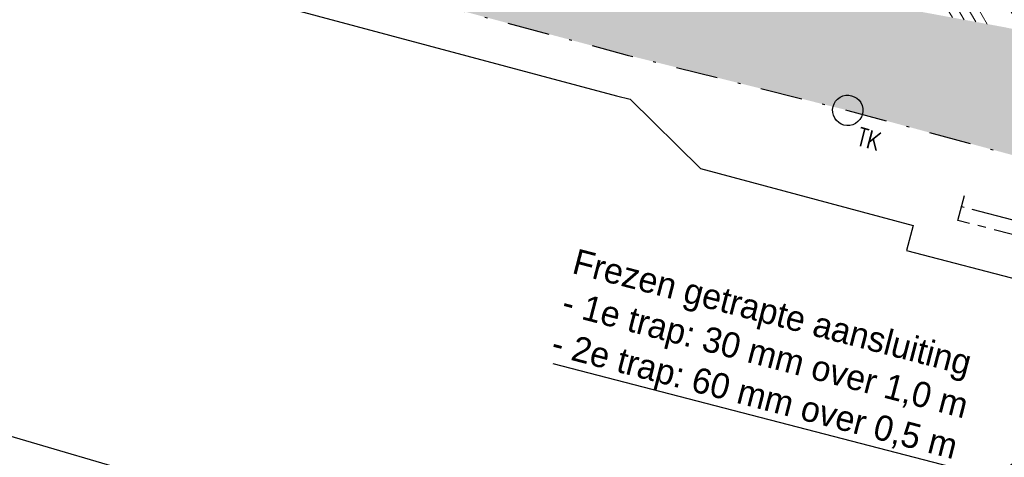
# Model space of a CAD drawing. Header units: metres. Extents: x 152057 to 155740, y 463538 to 465228.
# Tile 38 of 65: x 153418 to 153453, y 463970 to 463986. Entities that reach past the tile are written whole.
import ezdxf
from ezdxf import colors
from ezdxf.entities.mleader import LeaderData, LeaderLine
from ezdxf.math import Vec2, Vec3

# ---------------------------------------------------------------- set-up
doc = ezdxf.new("R2010")
doc.units = ezdxf.units.M
doc.linetypes.add('CENTER__G5', pattern=[2.4, 1.5, -0.3, 0.3, -0.3])
doc.linetypes.add('DASHDOT__G5', pattern=[3, 1.5, -0.75, 0, -0.75])
for name, color, linetype in [('-DR-alg-projectgrens 1-500', 3, 'PROJECTGRENS_1-500'), ('-DR-v-rio-trottoirkolk', 1, 'Continuous'), ('-DR-v-vh-asfalt frezen aansluiting', 2, 'CENTER__G5'), ('-DR-v-vh-band 13-15x25', 5, 'DASHDOT__G5')]:
    doc.layers.add(name, color=color, linetype=linetype)
for name, color, linetype, lineweight in [('-DR-v-gr-begroeiing', 84, 'Continuous', 9), ('-DR-v-vh-arc-asfalt frezen', 252, 'Continuous', 9), ('-DR-v-vh-arc-BSS dubbelklinker', 252, 'Continuous', 9), ('-DR-v-vh-arc-BSS keiformaat', 252, 'Continuous', 9)]:
    doc.layers.add(name, color=color, linetype=linetype, lineweight=lineweight)
doc.styles.add('18_100', font='romans.shx', dxfattribs={"width": 0.8, "height": 0.18})
doc.styles.add('18_200', font='romans.shx', dxfattribs={"width": 0.8, "height": 0.36})
doc.styles.add('CE', font='txt', dxfattribs={"height": 1.8})
doc.linetypes.add('PROJECTGRENS_1-500', pattern='A,0.8,-0.32,[133,ltypeshp.shx,S=0.32,R=0,X=-0.32,Y=0],-0.32,3.18', length=4.62)

# ---------------------------------------------------------------- blocks, each defined once
blk = doc.blocks.new('trottoirkolk bestaand')
at = {"ltscale": 2}
blk.add_ellipse((0, 0), major_axis=(-0.1271585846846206, 0.1271585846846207), ratio=0.9999999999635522, start_param=3.926990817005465, end_param=10.21017612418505, dxfattribs=at)
at = {"ltscale": 2, "style": '18_100', "width": 0.8000000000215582}
blk.add_text('TK', height=0.2160000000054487, dxfattribs=at).set_placement((0.1925943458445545, -0.3747726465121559))
at = {"style": '18_200', "width": 0.8}
blk.add_attdef('HOOGTE', (0.2141699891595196, 0.1788025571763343), '', height=0.25, dxfattribs=at)

msp = doc.modelspace()

# ---------------------------------------------------------------- hatches: boundary and pattern name
at = {"layer": '-DR-v-gr-begroeiing'}
h = msp.add_hatch(dxfattribs=at)
h.set_pattern_fill('ANSI38', color=256, scale=0.15)
h.set_pattern_definition([(29.73516603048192, (153265.3658600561, 463978.6637175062), (-0.2362160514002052, 0.4135408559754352), []), (119.7351660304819, (153265.3658600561, 463978.6637175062), (-0.8859729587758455, 0.590865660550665), [1.190625, -0.714375])])
edge = h.paths.add_edge_path()
edge.add_line((153286.4101046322, 464006.8249417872), (153286.1938528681, 464005.6688854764))
edge.add_line((153286.1938528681, 464005.6688854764), (153286.7960082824, 464005.5116477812))
edge.add_line((153286.7960082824, 464005.5116477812), (153303.0553342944, 464001.3595645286))
edge.add_line((153303.0553342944, 464001.3595645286), (153315.7747833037, 463997.9924456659))
edge.add_line((153315.7747833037, 463997.9924456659), (153329.5342875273, 463994.4105747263))
edge.add_line((153329.5342875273, 463994.4105747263), (153342.0782926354, 463991.1585734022))
edge.add_line((153342.0782926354, 463991.1585734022), (153357.2326505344, 463987.2127405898))
edge.add_line((153357.2326505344, 463987.2127405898), (153361.0242840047, 463986.2565721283))
edge.add_line((153361.0242840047, 463986.2565721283), (153367.8360991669, 463984.1308211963))
edge.add_line((153367.8360991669, 463984.1308211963), (153372.1146376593, 463982.6204540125))
edge.add_line((153372.1146376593, 463982.6204540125), (153375.6320961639, 463981.1182687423))
edge.add_line((153375.6320961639, 463981.1182687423), (153383.3475518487, 463977.6687475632))
edge.add_line((153383.3475518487, 463977.6687475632), (153387.8219215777, 463976.0712569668))
edge.add_line((153387.8219215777, 463976.0712569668), (153391.4838928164, 463974.9929156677))
edge.add_line((153391.4838928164, 463974.9929156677), (153401.5677033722, 463972.4307260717))
edge.add_line((153401.5677033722, 463972.4307260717), (153416.1937111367, 463968.6419469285))
edge.add_line((153416.1937111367, 463968.6419469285), (153427.7159037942, 463965.3300292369))
edge.add_line((153427.7159037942, 463965.3300292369), (153440.9403906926, 463961.4312960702))
edge.add_line((153440.9403906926, 463961.4312960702), (153452.1869920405, 463957.8804747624))
edge.add_line((153452.1869920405, 463957.8804747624), (153467.9957671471, 463952.7472230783))
edge.add_line((153467.9957671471, 463952.7472230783), (153470.8165622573, 463951.7313234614))
edge.add_line((153470.8165622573, 463951.7313234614), (153472.9398070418, 463951.0474929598))
edge.add_arc((153472.9218396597, 463951.2340351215), 0.1874054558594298, 275.5016479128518, 362.7959118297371)
edge.add_line((153473.1090220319, 463951.243176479), (153473.49186383, 463952.2267700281))
edge.add_arc((153473.0346315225, 463952.2213147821), 0.4572648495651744, 0.6835644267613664, 72.88264828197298)
edge.add_line((153473.1692181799, 463952.6583245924), (153458.0119954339, 463957.3829019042))
edge.add_line((153458.0119954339, 463957.3829019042), (153446.9358721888, 463960.8116304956))
edge.add_line((153446.9358721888, 463960.8116304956), (153432.3914607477, 463965.1451571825))
edge.add_line((153432.3914607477, 463965.1451571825), (153415.8895999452, 463969.9552421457))
edge.add_line((153415.8895999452, 463969.9552421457), (153397.1650302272, 463974.8738664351))
edge.add_line((153397.1650302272, 463974.8738664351), (153386.8130729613, 463977.7259567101))
edge.add_line((153386.8130729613, 463977.7259567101), (153383.7418260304, 463978.6690243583))
edge.add_line((153383.7418260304, 463978.6690243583), (153381.0337727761, 463979.8373616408))
edge.add_line((153381.0337727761, 463979.8373616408), (153377.2667505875, 463981.4639394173))
edge.add_line((153377.2667505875, 463981.4639394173), (153373.0314679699, 463983.2363837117))
edge.add_line((153373.0314679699, 463983.2363837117), (153371.1443569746, 463983.9625025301))
edge.add_line((153371.1443569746, 463983.9625025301), (153365.7760736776, 463985.8854547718))
edge.add_line((153365.7760736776, 463985.8854547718), (153361.5863352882, 463987.2118393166))
edge.add_line((153361.5863352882, 463987.2118393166), (153361.553434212, 463987.2204974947))
edge.add_line((153361.553434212, 463987.2204974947), (153328.6183360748, 463995.7665229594))
edge.add_line((153328.6183360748, 463995.7665229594), (153313.3292237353, 463999.8065526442))
edge.add_line((153313.3292237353, 463999.8065526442), (153286.4101046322, 464006.8249417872))
at = {"layer": '-DR-v-vh-arc-asfalt frezen'}
h = msp.add_hatch(dxfattribs=at)
h.set_pattern_fill('AVH-ASFALT_FREESVAK', color=256, scale=0.25, pattern_type=2)
h.set_pattern_definition([(344.7351660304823, (153265.3658600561, 463978.6637175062), (0.4796875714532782, 0.2739992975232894), [0.390625, -0.390625]), (74.73516603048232, (153265.7427034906, 463978.5608733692), (-0.2739992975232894, 0.4796875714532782), [0.3906249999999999, -0.3906249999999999])])
edge = h.paths.add_edge_path()
edge.add_line((153452.126, 463957.69), (153440.882, 463961.24))
edge.add_line((153440.882, 463961.24), (153427.66, 463965.138))
edge.add_line((153427.66, 463965.138), (153416.141, 463968.449))
edge.add_line((153416.141, 463968.449), (153401.518, 463972.237))
edge.add_line((153401.518, 463972.237), (153391.431, 463974.8))
edge.add_line((153391.431, 463974.8), (153387.76, 463975.8809999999))
edge.add_line((153387.76, 463975.8809999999), (153383.273, 463977.483))
edge.add_line((153383.273, 463977.483), (153375.552, 463980.935))
edge.add_line((153375.552, 463980.935), (153372.042, 463982.434))
edge.add_line((153372.042, 463982.434), (153367.773, 463983.941))
edge.add_line((153367.773, 463983.941), (153360.97, 463986.0640000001))
edge.add_line((153360.97, 463986.0640000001), (153357.183, 463987.019))
edge.add_line((153357.183, 463987.019), (153342.028, 463990.965))
edge.add_line((153342.028, 463990.965), (153329.484, 463994.217))
edge.add_line((153329.484, 463994.217), (153315.724, 463997.799))
edge.add_line((153315.724, 463997.799), (153303.005, 464001.166))
edge.add_line((153303.005, 464001.166), (153286.746, 464005.3180000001))
edge.add_line((153286.746, 464005.3180000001), (153286.1569871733, 464005.4718058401))
edge.add_line((153286.1569871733, 464005.4718058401), (153285.561240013, 464002.2870121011))
edge.add_line((153285.561240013, 464002.2870121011), (153286.024, 464002.1630000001))
edge.add_line((153286.024, 464002.1630000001), (153302.308, 463998.062))
edge.add_line((153302.308, 463998.062), (153314.83, 463994.72))
edge.add_line((153314.83, 463994.72), (153328.784, 463991.083))
edge.add_line((153328.784, 463991.083), (153341.301, 463987.835))
edge.add_line((153341.301, 463987.835), (153360.203, 463983.031))
edge.add_line((153360.203, 463983.031), (153364.856, 463981.5220000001))
edge.add_line((153364.856, 463981.5220000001), (153371.016, 463979.53))
edge.add_line((153371.016, 463979.53), (153374.441, 463977.862))
edge.add_line((153374.441, 463977.862), (153382.706, 463974.467))
edge.add_line((153382.706, 463974.467), (153387.056, 463972.645))
edge.add_line((153387.056, 463972.645), (153391.222, 463971.69))
edge.add_line((153391.222, 463971.69), (153401.082, 463969.0320000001))
edge.add_line((153401.082, 463969.0320000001), (153414.848, 463965.6079999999))
edge.add_line((153414.848, 463965.6079999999), (153426.62, 463962.047))
edge.add_line((153426.62, 463962.047), (153440.575, 463958.038))
edge.add_line((153440.575, 463958.038), (153451.259, 463954.614))
edge.add_line((153451.259, 463954.614), (153465.2233114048, 463950.1278959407))
edge.add_line((153465.2233114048, 463950.1278959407), (153465.7345759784, 463951.2138737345))
edge.add_arc((153460.1119774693, 463939.2709043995), 13.2003079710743, 55.853805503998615, 64.78953849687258, ccw=False)
edge.add_line((153467.5213952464, 463950.1955855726), (153470.4240017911, 463948.2269583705))
edge.add_line((153470.4240017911, 463948.2269583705), (153470.4478399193, 463948.2178322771))
edge.add_line((153470.4478399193, 463948.2178322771), (153471.1006293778, 463950.2446968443))
edge.add_line((153471.1006293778, 463950.2446968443), (153469.9163488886, 463951.0479082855))
edge.add_arc((153456.8659743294, 463931.8060210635), 23.25000000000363, 55.8538055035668, 66.82357950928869)
edge.add_line((153466.0163283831, 463953.1796852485), (153452.126, 463957.69))
at = {"layer": '-DR-v-vh-arc-BSS dubbelklinker'}
h = msp.add_hatch(dxfattribs=at)
h.set_pattern_fill('ANSI34', color=256, scale=0.1, angle=89.99999999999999)
h.set_pattern_definition([(120.4481884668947, (152990.3515052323, 464036.8878115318), (-1.642277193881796, -0.9653758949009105), []), (120.4481884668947, (152990.4643221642, 464037.3224205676), (-1.642277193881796, -0.9653758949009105), []), (120.4481884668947, (152990.5771390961, 464037.7570296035), (-1.642277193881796, -0.9653758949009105), []), (120.4481884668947, (152990.6899562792, 464038.1916396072), (-1.642277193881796, -0.9653758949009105), [])])
edge = h.paths.add_edge_path()
edge.add_line((153453.123, 463985.545), (153465.0675818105, 463982.9158320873))
edge.add_arc((153464.9395355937, 463981.9139457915), 1.010035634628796, 72.45593034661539, 82.71678872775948, ccw=False)
edge.add_line((153465.244, 463982.877), (153473.148, 463981.286))
edge.add_line((153473.148, 463981.286), (153481.7927469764, 463979.3006487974))
edge.add_line((153481.7927469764, 463979.3006487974), (153482.307, 463979.1740000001))
edge.add_line((153482.307, 463979.1740000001), (153482.7666709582, 463981.2713171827))
edge.add_line((153482.7666709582, 463981.2713171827), (153473.401, 463983.3240000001))
edge.add_line((153473.401, 463983.3240000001), (153465.503916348, 463984.9967642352))
edge.add_line((153465.503916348, 463984.9967642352), (153459.6960000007, 463986.227))
edge.add_line((153459.6960000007, 463986.227), (153451.131, 463988.057))
edge.add_line((153451.131, 463988.057), (153449.803, 463988.317))
edge.add_line((153449.803, 463988.317), (153438.572, 463990.6090000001))
edge.add_line((153438.572, 463990.6090000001), (153431.231, 463992.143))
edge.add_line((153431.231, 463992.143), (153420.349, 463994.842))
edge.add_line((153420.349, 463994.842), (153408.541, 463997.9710000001))
edge.add_line((153408.541, 463997.9710000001), (153395.39, 464001.336))
edge.add_line((153395.39, 464001.336), (153394.267, 464001.6420000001))
edge.add_line((153394.267, 464001.6420000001), (153384.2099999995, 464004.3600000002))
edge.add_line((153384.2099999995, 464004.3600000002), (153382.572, 464004.6090000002))
edge.add_line((153382.572, 464004.6090000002), (153370.099, 464008.1020000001))
edge.add_line((153370.099, 464008.1020000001), (153359.5410000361, 464010.8789999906))
edge.add_line((153359.5410000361, 464010.8789999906), (153347.982, 464013.9))
edge.add_line((153347.982, 464013.9), (153340.0350000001, 464015.7850000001))
edge.add_line((153340.0350000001, 464015.7850000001), (153328.9600000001, 464018.872))
edge.add_line((153328.9600000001, 464018.872), (153317.2729999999, 464022.0440000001))
edge.add_line((153317.2729999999, 464022.0440000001), (153311.577, 464023.5260000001))
edge.add_arc((153312.4886937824, 464027.6867124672), 4.259426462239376, 245.3490176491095, 257.64070309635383, ccw=False)
edge.add_line((153310.7121309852, 464023.8154673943), (153308.15, 464024.673))
edge.add_line((153308.15, 464024.673), (153306.054, 464025.8850000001))
edge.add_line((153306.054, 464025.8850000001), (153304.179, 464027.099))
edge.add_line((153304.179, 464027.099), (153300.5, 464029.085))
edge.add_line((153300.5, 464029.085), (153290.282, 464031.633))
edge.add_line((153290.282, 464031.633), (153280.476, 464034.126))
edge.add_line((153280.476, 464034.126), (153270.018, 464037.079))
edge.add_line((153270.018, 464037.079), (153259.929, 464039.6140000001))
edge.add_line((153259.929, 464039.6140000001), (153258.372, 464039.98))
edge.add_line((153258.372, 464039.98), (153251.7424863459, 464041.7126594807))
edge.add_line((153251.7424863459, 464041.7126594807), (153251.2271437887, 464039.7408522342))
edge.add_line((153251.2271437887, 464039.7408522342), (153259.054, 464037.7650000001))
edge.add_line((153259.054, 464037.7650000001), (153269.443, 464035.1470000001))
edge.add_line((153269.443, 464035.1470000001), (153279.88, 464032.2770000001))
edge.add_line((153279.88, 464032.2770000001), (153290.613, 464029.5030000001))
edge.add_line((153290.613, 464029.5030000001), (153299.396, 464027.2490000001))
edge.add_line((153299.396, 464027.2490000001), (153301.257, 464026.3620000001))
edge.add_line((153301.257, 464026.3620000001), (153303.248, 464025.088))
edge.add_line((153303.248, 464025.088), (153306.033, 464023.5270000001))
edge.add_line((153306.033, 464023.5270000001), (153308.984, 464022.088))
edge.add_line((153308.984, 464022.088), (153311.224, 464021.2860000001))
edge.add_line((153311.224, 464021.2860000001), (153328.514, 464016.833))
edge.add_line((153328.514, 464016.833), (153339.65, 464013.834))
edge.add_line((153339.65, 464013.834), (153347.508, 464011.9400000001))
edge.add_line((153347.508, 464011.9400000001), (153358.535, 464008.863))
edge.add_line((153358.535, 464008.863), (153369.556, 464006.1340000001))
edge.add_line((153369.556, 464006.1340000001), (153380.878, 464003.0060000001))
edge.add_line((153380.878, 464003.0060000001), (153383.623, 464002.403))
edge.add_line((153383.623, 464002.403), (153393.559, 463999.675))
edge.add_line((153393.559, 463999.675), (153407.017, 463996.2810000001))
edge.add_line((153407.017, 463996.2810000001), (153420.292, 463992.659))
edge.add_line((153420.292, 463992.659), (153429.943, 463990.3850000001))
edge.add_line((153429.943, 463990.3850000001), (153439.309, 463988.2670000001))
edge.add_line((153439.309, 463988.2670000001), (153449.433, 463986.2260000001))
edge.add_line((153449.433, 463986.2260000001), (153453.123, 463985.545))
at = {"layer": '-DR-v-vh-arc-BSS keiformaat'}
h = msp.add_hatch(dxfattribs=at)
h.set_pattern_fill('ANSI36', color=256, scale=0.1, angle=90)
h.set_pattern_definition([(120.4481884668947, (152990.3515052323, 464036.8878115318), (-0.555280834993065, 0.3181015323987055), [0.7937500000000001, -0.15875, 0, -0.15875])])
edge = h.paths.add_edge_path()
edge.add_arc((153464.9395355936, 463981.9139457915), 1.010035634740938, 82.7167887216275, 245.20787071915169, ccw=False)
edge.add_line((153465.0675818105, 463982.9158320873), (153453.123, 463985.545))
edge.add_line((153453.123, 463985.545), (153449.433, 463986.2260000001))
edge.add_line((153449.433, 463986.2260000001), (153439.3090000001, 463988.2670000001))
edge.add_line((153439.3090000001, 463988.2670000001), (153429.943, 463990.3850000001))
edge.add_line((153429.943, 463990.3850000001), (153420.292, 463992.659))
edge.add_line((153420.292, 463992.659), (153407.017, 463996.2810000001))
edge.add_line((153407.017, 463996.2810000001), (153393.559, 463999.675))
edge.add_line((153393.559, 463999.675), (153383.623, 464002.403))
edge.add_line((153383.623, 464002.403), (153380.878, 464003.0060000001))
edge.add_line((153380.878, 464003.0060000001), (153369.556, 464006.1340000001))
edge.add_line((153369.556, 464006.1340000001), (153358.535, 464008.863))
edge.add_line((153358.535, 464008.863), (153347.5080000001, 464011.9400000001))
edge.add_line((153347.5080000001, 464011.9400000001), (153339.6500000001, 464013.834))
edge.add_line((153339.6500000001, 464013.834), (153328.5140000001, 464016.833))
edge.add_line((153328.5140000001, 464016.833), (153311.224, 464021.2860000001))
edge.add_line((153311.224, 464021.2860000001), (153308.9840000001, 464022.088))
edge.add_line((153308.9840000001, 464022.088), (153306.033, 464023.5270000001))
edge.add_line((153306.033, 464023.5270000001), (153303.2480000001, 464025.088))
edge.add_line((153303.2480000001, 464025.088), (153301.257, 464026.3620000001))
edge.add_line((153301.257, 464026.3620000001), (153299.3960000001, 464027.2490000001))
edge.add_line((153299.3960000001, 464027.2490000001), (153290.613, 464029.5030000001))
edge.add_line((153290.613, 464029.5030000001), (153279.8800000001, 464032.2770000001))
edge.add_line((153279.8800000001, 464032.2770000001), (153269.443, 464035.1470000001))
edge.add_line((153269.443, 464035.1470000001), (153259.054, 464037.7650000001))
edge.add_line((153259.054, 464037.7650000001), (153251.2271437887, 464039.7408522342))
edge.add_line((153251.2271437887, 464039.7408522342), (153250.521, 464037.039))
edge.add_line((153250.521, 464037.039), (153254.157, 464036.049))
edge.add_line((153254.157, 464036.049), (153258.8200000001, 464034.9190000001))
edge.add_line((153258.8200000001, 464034.9190000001), (153268.7750000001, 464032.4060000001))
edge.add_line((153268.7750000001, 464032.4060000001), (153279.836, 464029.3620000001))
edge.add_line((153279.836, 464029.3620000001), (153289.03, 464027.132))
edge.add_line((153289.03, 464027.132), (153292.7860000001, 464025.762))
edge.add_line((153292.7860000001, 464025.762), (153293.876, 464025.388))
edge.add_line((153293.876, 464025.388), (153297.865, 464023.9330000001))
edge.add_line((153297.865, 464023.9330000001), (153302.2800000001, 464022.0850000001))
edge.add_line((153302.2800000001, 464022.0850000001), (153304.065, 464021.2800000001))
edge.add_line((153304.065, 464021.2800000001), (153307.079, 464020.006))
edge.add_line((153307.079, 464020.006), (153310.423, 464018.737))
edge.add_line((153310.423, 464018.737), (153314.459, 464017.421))
edge.add_line((153314.459, 464017.421), (153327.513, 464014.001))
edge.add_line((153327.513, 464014.001), (153338.821, 464010.975))
edge.add_line((153338.821, 464010.975), (153346.9780000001, 464008.8810000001))
edge.add_line((153346.9780000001, 464008.8810000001), (153358.403, 464005.8640000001))
edge.add_line((153358.403, 464005.8640000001), (153368.882, 464003.1280000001))
edge.add_line((153368.882, 464003.1280000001), (153378.895, 464000.523))
edge.add_line((153378.895, 464000.523), (153382.5060000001, 463999.5420000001))
edge.add_line((153382.5060000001, 463999.5420000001), (153392.5840000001, 463996.8370000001))
edge.add_line((153392.5840000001, 463996.8370000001), (153414.4480000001, 463991.235))
edge.add_line((153414.4480000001, 463991.235), (153421.495, 463989.3290000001))
edge.add_line((153421.495, 463989.3290000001), (153427.616, 463987.775))
edge.add_line((153427.616, 463987.775), (153439.647, 463984.564))
edge.add_line((153439.647, 463984.564), (153447.502, 463982.595))
edge.add_line((153447.502, 463982.595), (153453.9544371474, 463980.8445152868))
edge.add_arc((153453.759516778, 463979.9982722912), 0.8684014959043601, -96.9174158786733, 77.02894349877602, ccw=False)
edge.add_line((153453.6549277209, 463979.1361920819), (153477.137, 463973.0470000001))
edge.add_line((153477.137, 463973.0470000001), (153472.4580000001, 463975.671))
edge.add_line((153472.4580000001, 463975.671), (153468.723, 463978.2040000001))
edge.add_line((153468.723, 463978.2040000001), (153464.516, 463980.997))

# ---------------------------------------------------------------- linework, layer by layer
at = {"layer": '-DR-alg-projectgrens 1-500', "flags": 128}
msp.add_lwpolyline([(152987.0880438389, 464085.6336830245), (153017.4017394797, 464082.2137261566, 0.1309817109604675), (153024.2220550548, 464077.1426315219), (153027.3255645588, 464075.9071311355), (153027.4985722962, 464079.3389018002, -0.5796896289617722), (153029.8199357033, 464080.5172646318), (153030.3372366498, 464080.1776198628, 0.1236645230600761), (153042.5309316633, 464075.9340912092), (153058.9837906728, 464074.4688723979), (153058.7781531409, 464072.1597802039), (153066.6900837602, 464071.3565688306, -0.0140786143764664), (153068.2813270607, 464071.1496218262), (153069.2159393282, 464070.8482356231), (153081.1997240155, 464068.0030051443), (153088.1270487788, 464066.5499431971), (153088.5120990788, 464068.3856312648), (153116.1552745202, 464061.8527997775, 0.01391721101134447), (153154.3988171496, 464053.931623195, -0.01573698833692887), (153227.4355736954, 464038.5265433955, 0.03386108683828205), (153232.9942272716, 464037.562915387), (153232.3648175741, 464035.1288824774), (153258.8206345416, 464028.2877474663), (153260.0592012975, 464033.0591261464), (153268.3923856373, 464030.9555307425), (153279.460123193, 464027.9096765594), (153288.5948554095, 464025.69405193), (153292.2855441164, 464024.3478742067), (153293.3755420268, 464023.9738749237), (153297.3181153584, 464022.5358091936), (153301.6819731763, 464020.7092159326), (153303.4645788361, 464019.9052957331), (153306.5207028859, 464018.613490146), (153309.9241189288, 464017.3219426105), (153314.0360544, 464015.9811826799), (153327.1290438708, 464012.5509678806), (153338.4406259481, 464009.5240093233), (153346.600019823, 464007.4293947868), (153358.0220421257, 464004.4131811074), (153368.5030627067, 464001.6766535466), (153378.5095278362, 463999.0733530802), (153382.1149501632, 463998.0938683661), (153392.2034123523, 463995.3860602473), (153414.0660147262, 463989.7844183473), (153421.1146055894, 463987.8779880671), (153427.2380301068, 463986.3233725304), (153439.2712182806, 463983.1117885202), (153439.753899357, 463982.9907956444), (153442.2535572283, 463980.5261640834), (153449.8269510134, 463978.5023083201), (153449.5946287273, 463977.6063916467), (153479.8917481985, 463969.7499734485), (153480.1368006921, 463970.6949822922, 0.2398281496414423), (153490.0777172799, 463973.8582433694), (153496.8157401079, 463971.7441092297), (153495.6508222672, 463968.9132399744, 0.4545064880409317), (153496.9356981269, 463966.3380667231), (153503.9711391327, 463964.5056013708), (153502.3059993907, 463958.0157475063, 0.04272763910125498), (153500.344741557, 463958.0860477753, 0.7099078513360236), (153499.2774912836, 463954.4638399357, 0.04645696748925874), (153501.1180951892, 463953.3859110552), (153500.1023585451, 463949.4270947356), (153492.1442888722, 463951.6989706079), (153489.06975231, 463946.3048804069), (153484.1109007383, 463947.7772114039, 0.1765992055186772), (153480.0126553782, 463952.1035159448), (153473.6481256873, 463954.0808434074), (153458.4569434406, 463958.8153904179), (153447.371830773, 463962.2469017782), (153432.8155051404, 463966.5839783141), (153416.2901003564, 463971.4009260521), (153397.5548035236, 463976.3223681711), (153387.232525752, 463979.166281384), (153384.2606308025, 463980.078841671), (153381.6279769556, 463981.2146493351), (153377.8536211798, 463982.8443937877), (153373.5904581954, 463984.6285058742), (153371.6666796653, 463985.3687335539), (153366.2555210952, 463987.3070439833), (153362.0038206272, 463988.653044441), (153361.9326776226, 463988.6717662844), (153328.9983155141, 463997.2176007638), (153313.7100457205, 464001.2574078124), (153262.6664887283, 464014.5655530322), (153260.7500026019, 464015.0701544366), (153226.5455903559, 464024.0791602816), (153201.6811946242, 464030.1430854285), (153174.4920114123, 464036.0114633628), (153144.7451375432, 464041.5910045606), (153140.9175333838, 464042.2008092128), (153122.4588666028, 464045.1436692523), (153118.0286864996, 464045.7666476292), (153112.470945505, 464046.4661047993), (153108.9839985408, 464047.0242167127), (153094.8676705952, 464048.6458494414), (153086.4538229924, 464049.4583454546), (153078.4080037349, 464050.0582706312), (153070.4217617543, 464050.5094707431), (153062.3964519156, 464050.8442763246), (153053.914679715, 464051.0708311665), (153045.8755453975, 464051.149027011), (153042.3564969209, 464051.1339926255), (153017.5135214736, 464051.0680179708), (153009.4800119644, 464050.7383897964, 0.2928382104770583), (152996.2093003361, 464041.8341243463), (152975.4680629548, 464043.2105370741, 0.1120653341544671), (152967.4077748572, 464047.287174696), (152922.5531758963, 464046.3778866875, 0.004988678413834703), (152909.6726690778, 464047.0072401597, 0.01202716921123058), (152883.3879462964, 464047.367085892, 0.02351401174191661), (152860.0031598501, 464046.1894458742, 0.003558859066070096), (152832.7378218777, 464044.0034761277, 0.009941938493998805), (152821.1947861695, 464042.7354225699, 0.01011938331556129), (152772.1571013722, 464034.1767521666, 0.02116209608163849), (152703.203865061, 464016.9615864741), (152685.1044047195, 464011.5977738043), (152657.0346675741, 464002.1312093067), (152653.3042972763, 463998.8505299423), (152651.9049128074, 463997.8468694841), (152649.3762996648, 463996.8407264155), (152645.5141047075, 463995.4455431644), (152625.4574144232, 463987.5585401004, -0.0397315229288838), (152622.8311000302, 463986.7598030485), (152615.3237173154, 463985.1139352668), (152608.392887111, 463983.5737420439), (152587.3625514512, 463973.847496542), (152566.041630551, 463963.5143324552), (152545.3179974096, 463952.7831571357), (152520.6375849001, 463939.0990700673, 0.01231987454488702), (152515.6857100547, 463935.9124524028), (152513.4914769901, 463934.6042793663), (152502.7694165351, 463952.4391717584), (152511.4845171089, 463957.3121312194, -0.01673692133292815), (152547.0818941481, 463975.6802419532), (152562.2169405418, 463979.6506515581), (152575.5013483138, 463983.2201597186), (152578.8480711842, 463984.3212728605), (152582.1278099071, 463985.7553979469), (152583.0975401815, 463987.0340639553, -0.02740238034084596), (152666.8560718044, 464019.9386026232), (152697.3507251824, 464030.0285193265), (152700.6804336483, 464029.3394598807), (152718.7758868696, 464033.878942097), (152717.8384886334, 464038.6800599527), (152740.2001046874, 464044.2499806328, -0.02550222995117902), (152750.0547805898, 464046.1771635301), (152753.3210382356, 464046.278396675), (152756.540193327, 464046.3333553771), (152762.5467028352, 464046.97128671), (152764.0373556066, 464047.1849853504), (152776.1604815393, 464049.6035940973), (152785.9307335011, 464051.4564180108), (152799.9863652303, 464053.9298337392), (152811.4845817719, 464055.783513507), (152817.3178519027, 464056.8442924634), (152819.6637912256, 464057.493335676), (152820.0035659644, 464055.1206534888), (152842.6326488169, 464058.3612015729), (152842.3653751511, 464060.3302080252), (152855.4680030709, 464062.1087635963), (152876.7301885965, 464064.5950312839), (152889.1629315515, 464066.0314995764), (152910.3291988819, 464068.1255366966), (152923.149358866, 464069.4376070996), (152923.3579297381, 464067.3996738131), (152929.0992476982, 464067.8769074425), (152973.0484671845, 464071.1420942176), (152972.8919993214, 464073.2481423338, -0.3506254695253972), (152974.783553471, 464075.7323650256, 0.2263564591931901), (152986.0689892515, 464085.061231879, -0.3226231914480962)], format="xyb", close=True, dxfattribs=at)
at = {"layer": '-DR-v-vh-asfalt frezen aansluiting', "flags": 128}
for points in [[(153479.0492589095, 463972.4768870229), (153478.8162871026, 463971.578465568), (153451.4231208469, 463978.6818527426), (153451.6526647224, 463979.567054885)], [(153478.9417922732, 463972.0624577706), (153451.5486260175, 463979.1658449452)]]:
    msp.add_lwpolyline(points, dxfattribs=at)
at = {"layer": '-DR-v-vh-band 13-15x25', "flags": 128}
msp.add_lwpolyline([(153250.438115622, 464035.0359035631), (153250.118, 464035.119, -0.3393236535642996), (153249.38, 464036.084, -0.3765117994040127), (153250.521, 464037.039), (153254.157, 464036.049), (153258.82, 464034.919), (153268.775, 464032.406), (153279.836, 464029.362), (153289.03, 464027.132), (153292.786, 464025.762), (153293.876, 464025.388), (153297.865, 464023.933), (153302.28, 464022.085), (153304.065, 464021.28), (153307.079, 464020.006), (153310.423, 464018.737), (153314.459, 464017.421), (153327.513, 464014.001), (153338.821, 464010.975), (153346.978, 464008.881), (153358.403, 464005.864), (153368.882, 464003.128), (153378.895, 464000.523), (153382.506, 463999.542), (153392.584, 463996.837), (153414.448, 463991.235), (153421.495, 463989.329), (153427.616, 463987.775), (153439.647, 463984.564), (153447.502, 463982.595), (153454.019, 463980.827, -1.042529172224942), (153453.432, 463979.194)], format="xyb", dxfattribs=at)

# ---------------------------------------------------------------- block references
at = {"layer": '-DR-v-rio-trottoirkolk', "xscale": 3, "yscale": 3, "zscale": 3, "rotation": 345.45}
msp.add_blockref('trottoirkolk bestaand', (153447.502, 463982.595), dxfattribs=at)

# ---------------------------------------------------------------- leaders
at = {"layer": '-DR-v-vh-asfalt frezen aansluiting', "linetype": 'ByBlock'}
ml = msp.add_multileader_mtext('Standard', dxfattribs=at)
ml.set_content('Frezen getrapte aansluiting\\P- 1e trap: 30 mm over 1,0 m\\P- 2e trap: 60 mm over 0,5 m', color=7, style='CE')
ml.set_leader_properties(color=256, lineweight=-1)
ml.build(insert=Vec2(0, 0))
ml.multileader.update_dxf_attribs({"text_left_attachment_type": 5, "text_right_attachment_type": 5, "dogleg_length": 0.5, "arrow_head_size": 1.25, "scale": 0.5})
ctx = ml.context
ctx.base_point, ctx.scale, ctx.char_height, ctx.arrow_head_size, ctx.landing_gap_size, ctx.plane_origin, ctx.plane_x_axis, ctx.plane_y_axis = Vec3(153436.720824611, 463973.6568085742), 0.5, 0.9, 1.25, 0.1, Vec3(153458.4865446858, 463959.2621461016), Vec3(0.967920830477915, -0.2512553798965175), Vec3(0.2512553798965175, 0.967920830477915)
ctx.left_attachment, ctx.right_attachment = 5, 5
notes = []
notes.append((ctx, [(0, (1, 1, 0), (153452.6809881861, 463969.5138282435), (-0.967920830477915, 0.2512553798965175), 0.25, [(0, [(153461.6116790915, 463976.0398334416)], 0, [])])]))
ctx.mtext.insert, ctx.mtext.text_direction, ctx.mtext.rotation, ctx.mtext.flow_direction = Vec3(153437.8700730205, 463977.6861013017), Vec3(0.967920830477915, -0.2512553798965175), 6.029208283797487, 5
for ctx, leaders in notes:
    for number, flags, end, landing, length, lines in leaders:
        leader = LeaderData()
        leader.index, (leader.has_last_leader_line, leader.has_dogleg_vector, leader.attachment_direction) = number, flags
        leader.last_leader_point, leader.dogleg_vector, leader.dogleg_length = Vec3(end), Vec3(landing), length
        for number, points, colour, breaks in lines:
            line = LeaderLine()
            line.index, line.vertices, line.color, line.breaks = number, Vec3.list(points), colors.encode_raw_color(colour), breaks
            leader.lines.append(line)
        ctx.leaders.append(leader)

doc.saveas('drawing.dxf')
